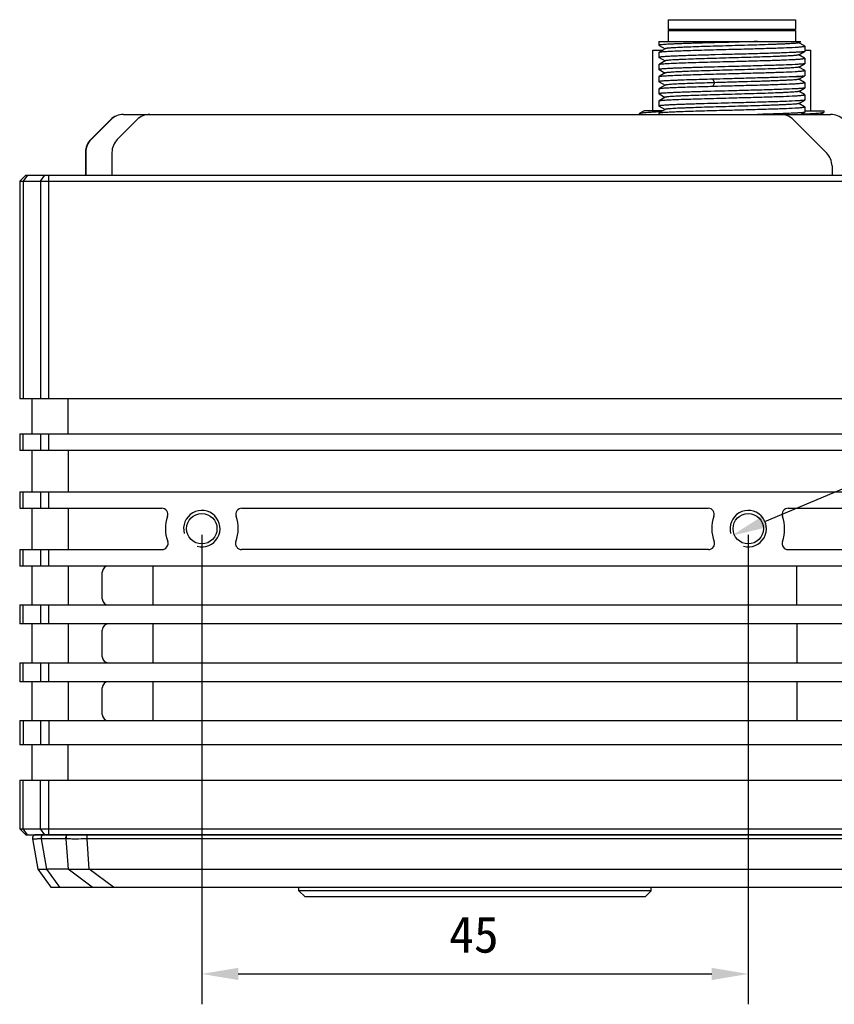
# Model space of a CAD drawing. Header units: millimetres. Extents: x 51 to 457, y 85 to 389.
# Tile 6 of 7: x 354 to 422, y 197 to 278. Entities that reach past the tile are written whole.
import ezdxf

# ---------------------------------------------------------------- set-up
doc = ezdxf.new("R2010")
doc.units = ezdxf.units.MM
doc.header["$LTSCALE"] = 32.67
doc.header["$PDMODE"] = 3
doc.header["$PDSIZE"] = 8
doc.layers.get('0').update_dxf_attribs({"linetype": 'CONTINUOUS'})
doc.layers.get('Defpoints').update_dxf_attribs({"linetype": 'CONTINUOUS'})
doc.layers.add('00_COMPONENTS', color=7, linetype='CONTINUOUS')
doc.layers.add('51__DRAFT_DIMS', color=7, linetype='CONTINUOUS')
doc.styles.get("Standard").update_dxf_attribs({"font": 'simfang.ttf'})
doc.dimstyles.new('DIMSTYLE_1', dxfattribs={"dimtxt": 3, "dimasz": 3, "dimexe": 2.5, "dimexo": 0.5, "dimgap": 0.75, "dimtad": 1, "dimdsep": 46, "dimtxsty": 'STANDARD', "dimblk": '_FILLED', "dimblk1": '_FILLED', "dimblk2": '_FILLED', "dimcen": 0.09, "dimclrt": 3, "dimazin": 2, "dimtp": 0.3, "dimtm": 0.3, "dimtfac": 1, "dimtofl": 0, "dimtmove": 0, "dimatfit": 3, "dimldrblk": '_FILLED', "dimfxl": 1, "dimtolj": 1, "dimarcsym": 0})
doc.dimstyles.new('DIMSTYLE_2', dxfattribs={"dimtxt": 3, "dimasz": 3, "dimexe": 2.5, "dimexo": 0.5, "dimtad": 1, "dimdsep": 46, "dimtxsty": 'STANDARD', "dimblk": '_FILLED', "dimblk1": '_FILLED', "dimblk2": '_FILLED', "dimcen": 0.09, "dimclrt": 3, "dimazin": 2, "dimtp": 0.1, "dimtm": 0.1, "dimtfac": 1, "dimtofl": 0, "dimtmove": 0, "dimatfit": 1, "dimldrblk": '_FILLED', "dimfxl": 1, "dimtolj": 1, "dimarcsym": 0})

# ---------------------------------------------------------------- blocks, each defined once
blk = doc.blocks.new('_FILLED')
at = {"color": 0, "linetype": 'ByBlock'}
blk.add_solid([(0, 0), (-1, 0.167), (-1, -0.167)], dxfattribs=at)
blk = doc.blocks.new('*D3')
at = {"layer": '51__DRAFT_DIMS', "color": 0, "lineweight": -2}
for p, q in [((369.477, 235.382), (369.477, 196.73)), ((414.477, 235.382), (414.477, 196.73)), ((372.477, 199.23), (411.477, 199.23))]:
    blk.add_line(p, q, dxfattribs=at)
at = {"layer": 'Defpoints', "color": 0}
for p in [(369.477, 235.882), (414.477, 235.882), (414.477, 199.23)]:
    blk.add_point(p, dxfattribs=at)
at = {"layer": '51__DRAFT_DIMS', "color": 0, "linetype": 'ByBlock', "lineweight": -2, "xscale": 3, "yscale": 3, "zscale": 3, "rotation": 180}
blk.add_blockref('_FILLED', (369.477, 199.23), dxfattribs=at)
at = {"layer": '51__DRAFT_DIMS', "color": 0, "linetype": 'ByBlock', "lineweight": -2, "xscale": 3, "yscale": 3, "zscale": 3}
blk.add_blockref('_FILLED', (414.477, 199.23), dxfattribs=at)
at = {"layer": '51__DRAFT_DIMS', "color": 3, "insert": (391.886, 203.98), "char_height": 3, "attachment_point": 2, "line_spacing_factor": 0.9}
blk.add_mtext('\\A1;45', dxfattribs=at)
blk = doc.blocks.new('*D4')
at = {"layer": '51__DRAFT_DIMS', "color": 0, "lineweight": -2}
for p in [(415.858, 236.468), (457.47, 247.875)]:
    blk.add_line(p, (442.774, 247.875), dxfattribs=at)
at = {"layer": 'Defpoints', "color": 0}
for p in [(415.858, 236.468), (413.096, 235.297)]:
    blk.add_point(p, dxfattribs=at)
at = {"layer": '51__DRAFT_DIMS', "color": 0, "linetype": 'ByBlock', "lineweight": -2, "xscale": 3, "yscale": 3, "zscale": 3, "rotation": 202.9689511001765}
blk.add_blockref('_FILLED', (413.096, 235.297), dxfattribs=at)
at = {"layer": '51__DRAFT_DIMS', "color": 3, "insert": (443.399, 252.5), "char_height": 3, "attachment_point": 1, "line_spacing_factor": 0.9}
blk.add_mtext('\\A1;{2-M3{\\fgdt;x}3}', dxfattribs=at)

msp = doc.modelspace()

# ---------------------------------------------------------------- linework, layer by layer
at = {"layer": '00_COMPONENTS'}
for p, q in [((407.877, 277.782), (407.877, 276.982)), ((407.877, 277.782), (418.377, 277.782)), ((418.377, 277.782), (418.377, 276.982)), ((407.977, 276.982), (407.877, 276.882)), ((418.377, 276.982), (407.877, 276.982)), ((407.877, 276.882), (407.877, 275.982)), ((407.877, 276.882), (418.377, 276.882)), ((418.277, 276.982), (418.377, 276.882)), ((418.377, 276.882), (418.377, 275.982)), ((407.127, 275.982), (407.127, 275.677)), ((407.127, 275.982), (418.817, 275.982)), ((407.139, 275.669), (407.626, 275.387)), ((415.232, 275.982), (415.224, 275.982)), ((418.643, 275.879), (418.817, 275.98)), ((419.119, 275.62), (418.656, 275.887)), ((419.127, 275.61), (419.127, 275.162)), ((406.627, 270.282), (406.627, 275.282)), ((406.627, 275.282), (407.445, 275.282)), ((407.127, 275.1), (407.127, 274.677)), ((407.64, 275.395), (407.155, 275.115)), ((410.922, 274.866), (410.366, 274.85)), ((410.956, 274.867), (410.922, 274.866)), ((411.735, 274.888), (411.724, 274.888)), ((411.764, 274.889), (411.735, 274.888)), ((412.334, 274.905), (411.764, 274.889)), ((412.362, 274.905), (412.334, 274.905)), ((413.141, 274.926), (412.362, 274.905)), ((418.643, 274.879), (419.123, 275.157)), ((419.119, 274.62), (418.656, 274.887)), ((419.127, 275.282), (419.627, 275.282)), ((419.627, 270.282), (419.627, 275.282)), ((407.127, 274.1), (407.127, 273.677)), ((407.14, 274.669), (407.627, 274.387)), ((407.222, 274.153), (407.155, 274.115)), ((407.64, 274.395), (407.222, 274.153)), ((418.642, 273.879), (419.123, 274.157)), ((419.127, 274.61), (419.119, 274.62)), ((419.127, 274.61), (419.127, 274.162)), ((407.14, 273.669), (407.627, 273.387)), ((407.222, 273.153), (407.155, 273.115)), ((407.64, 273.395), (407.222, 273.153)), ((419.119, 273.62), (418.656, 273.887)), ((419.057, 273.119), (419.116, 273.153)), ((419.127, 273.61), (419.119, 273.62)), ((419.119, 273.155), (419.122, 273.156)), ((419.127, 273.61), (419.127, 273.162)), ((407.127, 273.1), (407.127, 272.677)), ((407.139, 272.669), (407.143, 272.667)), ((407.14, 272.669), (407.627, 272.387)), ((407.64, 272.395), (407.154, 272.114)), ((411.568, 272.884), (411.699, 272.595)), ((411.699, 272.595), (411.568, 272.306)), ((413.136, 272.348), (413.141, 272.349)), ((418.642, 272.879), (419.057, 273.119)), ((419.119, 272.62), (418.656, 272.887)), ((419.127, 272.61), (419.119, 272.62)), ((419.127, 272.61), (419.127, 272.162)), ((407.127, 272.1), (407.127, 271.677)), ((407.139, 271.669), (407.142, 271.667)), ((407.14, 271.669), (407.626, 271.387)), ((411.559, 272.306), (411.568, 272.307)), ((418.642, 271.879), (419.123, 272.157)), ((419.119, 271.62), (418.656, 271.887)), ((419.127, 271.61), (419.119, 271.62)), ((419.127, 271.61), (419.127, 271.162)), ((407.127, 271.1), (407.127, 270.677)), ((407.64, 271.395), (407.155, 271.115)), ((418.643, 270.879), (419.123, 271.157)), ((419.119, 270.62), (418.656, 270.887)), ((363.034, 269.982), (421.26, 269.982)), ((405.527, 269.982), (405.527, 270.063)), ((405.896, 270.282), (405.539, 270.076)), ((407.445, 270.282), (405.896, 270.282)), ((407.127, 270.1), (407.127, 269.982)), ((407.139, 270.669), (407.626, 270.387)), ((407.64, 270.395), (407.155, 270.115)), ((418.821, 269.982), (419.123, 270.157)), ((419.127, 270.61), (419.119, 270.62)), ((419.127, 270.61), (419.127, 270.162)), ((419.127, 270.282), (420.727, 270.282)), ((420.398, 269.982), (420.715, 270.166)), ((420.727, 270.179), (420.727, 270.282)), ((361.952, 269.543), (360.331, 267.922)), ((361.974, 269.543), (360.352, 267.922)), ((364.138, 269.543), (362.517, 267.922)), ((418.199, 269.543), (420.938, 266.804)), ((359.891, 266.861), (359.891, 264.982)), ((359.913, 266.861), (359.913, 264.982)), ((362.077, 266.861), (362.077, 264.982)), ((421.377, 265.743), (421.377, 264.982)), ((354.977, 264.982), (354.477, 264.482)), ((354.477, 264.482), (354.477, 246.582)), ((354.477, 264.482), (429.477, 264.482)), ((355.124, 264.982), (354.77, 264.482)), ((354.77, 264.482), (354.77, 246.582)), ((354.977, 264.982), (428.977, 264.982)), ((356.184, 264.482), (356.538, 264.982)), ((356.184, 264.482), (356.184, 246.582)), ((356.891, 246.582), (356.891, 264.982)), ((429.477, 246.582), (354.477, 246.582)), ((355.477, 246.582), (355.477, 243.682)), ((358.477, 243.682), (358.477, 246.582)), ((354.477, 243.682), (354.477, 242.322)), ((354.477, 243.682), (429.477, 243.682)), ((354.77, 242.322), (354.77, 243.682)), ((356.184, 243.682), (356.184, 242.322)), ((356.891, 242.322), (356.891, 243.682)), ((429.477, 242.322), (354.477, 242.322)), ((355.477, 242.322), (355.477, 238.922)), ((358.477, 242.322), (358.477, 238.922)), ((354.477, 238.922), (354.477, 237.562)), ((354.477, 238.922), (429.477, 238.922)), ((354.77, 237.562), (354.77, 238.922)), ((356.184, 238.922), (356.184, 237.562)), ((356.891, 237.562), (356.891, 238.922)), ((354.477, 237.562), (366.182, 237.562)), ((355.477, 237.562), (355.477, 234.162)), ((358.477, 237.562), (358.477, 234.162)), ((372.772, 237.562), (411.182, 237.562)), ((417.772, 237.562), (429.477, 237.562)), ((354.477, 234.162), (354.477, 232.802)), ((354.477, 234.162), (366.197, 234.162)), ((354.77, 232.802), (354.77, 234.162)), ((356.184, 234.162), (356.184, 232.802)), ((356.891, 232.802), (356.891, 234.162)), ((411.197, 234.162), (372.758, 234.162)), ((417.758, 234.162), (429.477, 234.162)), ((429.477, 232.802), (354.477, 232.802)), ((355.477, 232.802), (355.477, 229.602)), ((358.477, 232.802), (358.477, 229.602)), ((365.477, 229.602), (365.477, 232.802)), ((418.477, 229.602), (418.477, 232.802)), ((361.277, 230.102), (361.277, 232.302)), ((354.477, 229.602), (354.477, 228.042)), ((354.477, 229.602), (429.477, 229.602)), ((354.77, 228.042), (354.77, 229.602)), ((356.184, 229.602), (356.184, 228.042)), ((356.891, 228.042), (356.891, 229.602)), ((429.477, 228.042), (354.477, 228.042)), ((355.477, 228.042), (355.477, 224.842)), ((358.477, 228.042), (358.477, 224.842)), ((365.477, 224.842), (365.477, 228.042)), ((418.477, 228.042), (418.477, 224.842)), ((361.277, 225.342), (361.277, 227.542)), ((354.477, 224.842), (354.477, 223.282)), ((354.477, 224.842), (429.477, 224.842)), ((354.77, 223.282), (354.77, 224.842)), ((356.184, 224.842), (356.184, 223.282)), ((356.891, 223.282), (356.891, 224.842)), ((429.477, 223.282), (354.477, 223.282)), ((355.477, 223.282), (355.477, 220.082)), ((358.477, 223.282), (358.477, 220.082)), ((365.477, 220.082), (365.477, 223.282)), ((418.477, 223.282), (418.477, 220.082)), ((361.277, 220.582), (361.277, 222.782)), ((354.477, 220.082), (354.477, 218.082)), ((354.477, 220.082), (429.477, 220.082)), ((354.77, 220.082), (354.77, 218.082)), ((356.184, 220.082), (356.184, 218.082)), ((356.891, 220.082), (356.891, 218.082)), ((429.477, 218.082), (354.477, 218.082)), ((355.477, 218.082), (355.477, 215.182)), ((358.477, 215.182), (358.477, 218.082)), ((354.477, 215.182), (354.477, 211.182)), ((354.477, 215.182), (429.477, 215.182)), ((354.77, 211.182), (354.77, 215.182)), ((356.184, 211.182), (356.184, 215.182)), ((356.891, 210.682), (356.891, 215.182)), ((354.477, 211.182), (354.977, 210.682)), ((355.124, 210.682), (354.77, 211.182)), ((354.77, 211.182), (356.184, 211.182)), ((356.538, 210.682), (356.184, 211.182)), ((356.891, 211.182), (427.063, 211.182)), ((354.977, 210.682), (428.977, 210.682)), ((355.537, 210.346), (355.975, 207.859)), ((355.722, 210.677), (355.736, 210.682)), ((356.258, 210.346), (356.696, 207.859)), ((358.281, 210.346), (356.258, 210.346)), ((356.376, 210.677), (356.386, 210.682)), ((358.412, 210.677), (356.389, 210.677)), ((358.281, 210.346), (358.462, 207.859)), ((358.424, 210.677), (358.434, 210.682)), ((360.004, 210.677), (360.004, 210.682)), ((360.022, 210.346), (360.022, 210.677)), ((423.933, 210.677), (360.022, 210.677)), ((360.203, 207.859), (360.022, 210.346)), ((423.933, 210.346), (360.022, 210.346)), ((355.975, 207.859), (357.035, 206.382)), ((356.696, 207.859), (357.757, 206.382)), ((358.462, 207.859), (356.696, 207.859)), ((360.457, 206.382), (358.462, 207.859)), ((362.198, 206.382), (360.203, 207.859)), ((360.203, 207.859), (423.751, 207.859)), ((357.035, 206.382), (426.919, 206.382)), ((377.477, 206.082), (377.477, 206.382)), ((406.477, 206.082), (377.477, 206.082)), ((377.977, 205.582), (377.477, 206.082)), ((405.977, 205.582), (406.477, 206.082)), ((406.477, 206.082), (406.477, 206.382)), ((405.977, 205.582), (377.977, 205.582))]:
    msp.add_line(p, q, dxfattribs=at)
for centre in [(369.477, 235.882), (414.477, 235.882)]:
    msp.add_circle(centre, 1.25, dxfattribs=at)
for centre, radius, start, end in [((419.109, 273.18), 0.027, 297.44368, 300.50353), ((363.013, 268.482), 1.5, 90, 135), ((363.034, 268.482), 1.5, 90, 135), ((365.199, 268.482), 1.5, 90, 135), ((417.138, 268.482), 1.5, 45, 90), ((421.26, 268.482), 1.5, 45, 90), ((361.391, 266.861), 1.5, 135, 180), ((361.413, 266.861), 1.5, 135, 180), ((363.577, 266.861), 1.5, 135, 180), ((419.877, 265.743), 1.5, 0, 45), ((366.182, 237.062), 0.5, 340.2972, 90), ((372.772, 237.062), 0.5, 90, 199.7028), ((411.182, 237.062), 0.5, 340.2972, 90), ((417.772, 237.062), 0.5, 90, 199.7028), ((369.477, 235.882), 3, 160.2972, 200.40006), ((369.477, 235.882), 1.5, 255, 195), ((369.477, 235.882), 3, 339.59994, 19.7028), ((414.477, 235.882), 3, 160.2972, 200.40006), ((414.477, 235.882), 1.5, 255, 195), ((414.477, 235.882), 3, 339.59994, 19.7028), ((366.197, 234.662), 0.5, 270, 20.40006), ((372.758, 234.662), 0.5, 159.59994, 270), ((411.197, 234.662), 0.5, 270, 20.40006), ((417.758, 234.662), 0.5, 159.59994, 270), ((361.777, 232.302), 0.5, 90, 180), ((361.777, 230.102), 0.5, 180, 270), ((361.777, 227.542), 0.5, 90, 180), ((361.777, 225.342), 0.5, 180, 270), ((361.777, 222.782), 0.5, 90, 180), ((361.777, 220.582), 0.5, 180, 270), ((355.832, 210.398), 0.3, 111.55532, 190), ((356.214, 213.961), 3.616, 270.49524, 270.68685), ((356.389, 213.59), 2.913, 269.75655, 270.00055), ((358.323, 213.886), 3.54, 269.31572, 269.51334), ((358.412, 213.656), 2.98, 270.00034, 270.24073), ((360.022, 216.569), 5.893, 269.82882, 270.00007), ((359.961, 217.501), 7.156, 270.34716, 270.48477)]:
    msp.add_arc(centre, radius, start, end, dxfattribs=at)
for points, knots in [([(413.141, 275.926), (412.75, 275.916), (411.984, 275.895), (411.039, 275.87), (410.316, 275.849), (409.812, 275.833), (409.339, 275.818), (408.903, 275.802), (408.508, 275.787), (408.157, 275.772), (407.855, 275.756), (407.603, 275.741), (407.426, 275.728), (407.312, 275.717), (407.247, 275.709), (407.197, 275.702), (407.16, 275.694), (407.139, 275.688), (407.127, 275.681), (407.127, 275.677)], [0, 0, 0, 0, 0.194679, 0.381949, 0.470533, 0.554598, 0.633333, 0.705979, 0.771836, 0.830271, 0.880722, 0.922707, 0.955828, 0.968966, 0.979785, 0.988265, 0.994404, 0.998235, 1, 1, 1, 1]), ([(407.127, 275.677), (407.127, 275.674), (407.135, 275.668), (407.142, 275.666), (407.148, 275.664)], [0, 0, 0, 0, 0.333905, 1, 1, 1, 1]), ([(407.139, 275.669), (407.14, 275.668), (407.145, 275.666), (407.15, 275.664), (407.153, 275.663)], [0, 0, 0, 0, 0.199925, 1, 1, 1, 1]), ([(418.643, 275.879), (418.637, 275.876), (418.619, 275.87), (418.587, 275.863), (418.542, 275.857), (418.459, 275.846), (418.325, 275.834), (418.13, 275.819), (417.891, 275.804), (417.609, 275.788), (417.287, 275.772), (416.926, 275.758), (416.531, 275.743), (415.947, 275.723), (415.16, 275.697), (414.169, 275.666), (413.141, 275.638), (412.113, 275.609), (411.121, 275.578), (410.203, 275.548), (409.499, 275.524), (408.997, 275.503), (408.673, 275.488), (408.39, 275.472), (408.15, 275.457), (407.955, 275.443), (407.823, 275.43), (407.741, 275.42), (407.697, 275.413), (407.665, 275.405), (407.648, 275.4), (407.642, 275.396)], [0, 0, 0, 0, 0.001893, 0.00488, 0.008974, 0.014166, 0.027782, 0.045576, 0.067392, 0.093076, 0.122459, 0.155321, 0.19133, 0.230114, 0.314534, 0.405601, 0.500123, 0.594629, 0.685776, 0.770208, 0.844804, 0.877644, 0.907126, 0.93297, 0.954899, 0.972649, 0.986089, 0.991183, 0.995192, 0.998124, 1, 1, 1, 1]), ([(415.224, 275.982), (415.055, 275.977), (414.361, 275.958), (413.667, 275.94), (413.141, 275.926)], [0, 0, 0, 0, 0.24297, 1, 1, 1, 1]), ([(418.334, 275.515), (418.395, 275.518), (418.509, 275.526), (418.669, 275.537), (418.805, 275.549), (418.917, 275.561), (419.006, 275.573), (419.069, 275.584), (419.106, 275.594), (419.123, 275.602), (419.127, 275.608), (419.127, 275.61)], [0, 0, 0, 0, 0.227621, 0.427016, 0.597362, 0.73799, 0.848373, 0.928205, 0.977662, 0.991602, 1, 1, 1, 1]), ([(419.127, 275.61), (419.127, 275.611), (419.126, 275.615), (419.122, 275.618), (419.119, 275.62)], [0, 0, 0, 0, 0.18819, 1, 1, 1, 1]), ([(407.127, 275.1), (407.127, 275.103), (407.138, 275.11), (407.158, 275.116), (407.193, 275.124), (407.22, 275.128), (407.235, 275.13)], [0, 0, 0, 0, 0.088647, 0.278259, 0.581429, 1, 1, 1, 1]), ([(410.366, 274.85), (410.133, 274.843), (409.688, 274.829), (409.057, 274.808), (408.576, 274.79), (408.233, 274.775), (408.008, 274.764), (407.808, 274.753), (407.632, 274.743), (407.482, 274.732), (407.359, 274.722), (407.261, 274.711), (407.192, 274.701), (407.151, 274.692), (407.132, 274.684), (407.127, 274.679), (407.127, 274.677)], [0, 0, 0, 0, 0.215413, 0.411, 0.583124, 0.65937, 0.728591, 0.790466, 0.844711, 0.891079, 0.92936, 0.959393, 0.98107, 0.994386, 0.998017, 1, 1, 1, 1]), ([(407.235, 275.13), (407.275, 275.135), (407.37, 275.145), (407.614, 275.165), (408.02, 275.188), (408.618, 275.215), (409.35, 275.241), (410.195, 275.268), (411.471, 275.305), (412.463, 275.331), (413.141, 275.349)], [0, 0, 0, 0, 0.020424, 0.048103, 0.124403, 0.226679, 0.351905, 0.496358, 0.65574, 1, 1, 1, 1]), ([(418.64, 274.881), (418.634, 274.877), (418.617, 274.872), (418.586, 274.864), (418.542, 274.857), (418.46, 274.846), (418.327, 274.832), (418.133, 274.817), (417.893, 274.803), (417.609, 274.789), (417.286, 274.774), (416.784, 274.753), (416.08, 274.726), (415.162, 274.696), (414.17, 274.669), (413.142, 274.638), (412.114, 274.607), (411.123, 274.579), (410.204, 274.55), (409.5, 274.523), (408.997, 274.502), (408.674, 274.487), (408.391, 274.473), (408.152, 274.458), (407.957, 274.444), (407.823, 274.431), (407.74, 274.419), (407.696, 274.412), (407.664, 274.404), (407.646, 274.399), (407.64, 274.395)], [0, 0, 0, 0, 0.001883, 0.004826, 0.008846, 0.013949, 0.027399, 0.045131, 0.067038, 0.092875, 0.122363, 0.155211, 0.229803, 0.314203, 0.405338, 0.499834, 0.594346, 0.685405, 0.769798, 0.844592, 0.877484, 0.906901, 0.932602, 0.954421, 0.972209, 0.985817, 0.991008, 0.995106, 0.998101, 1, 1, 1, 1]), ([(411.724, 274.888), (411.659, 274.886), (411.403, 274.879), (411.147, 274.872), (410.956, 274.867)], [0, 0, 0, 0, 0.253793, 1, 1, 1, 1]), ([(413.141, 275.349), (413.659, 275.362), (414.66, 275.389), (416.074, 275.428), (417.287, 275.468), (418.017, 275.498), (418.334, 275.515)], [0, 0, 0, 0, 0.299246, 0.577883, 0.816899, 1, 1, 1, 1]), ([(418.334, 275.092), (418.017, 275.075), (417.287, 275.045), (416.074, 275.006), (414.66, 274.966), (413.659, 274.94), (413.141, 274.926)], [0, 0, 0, 0, 0.183101, 0.422117, 0.700754, 1, 1, 1, 1]), ([(419.123, 275.157), (419.115, 275.153), (419.091, 275.147), (419.045, 275.139), (418.977, 275.131), (418.888, 275.123), (418.778, 275.116), (418.591, 275.104), (418.441, 275.097), (418.334, 275.092)], [0, 0, 0, 0, 0.033007, 0.092498, 0.17874, 0.29157, 0.430626, 0.595451, 1, 1, 1, 1]), ([(419.127, 275.162), (419.127, 275.162), (419.127, 275.159), (419.124, 275.158), (419.123, 275.157)], [0, 0, 0, 0, 0.187853, 1, 1, 1, 1]), ([(407.127, 274.677), (407.127, 274.674), (407.135, 274.668), (407.142, 274.665), (407.148, 274.664)], [0, 0, 0, 0, 0.333036, 1, 1, 1, 1]), ([(407.127, 274.1), (407.127, 274.103), (407.138, 274.11), (407.158, 274.116), (407.194, 274.124), (407.221, 274.128), (407.237, 274.13)], [0, 0, 0, 0, 0.088468, 0.278079, 0.581312, 1, 1, 1, 1]), ([(407.17, 274.658), (407.166, 274.659), (407.156, 274.662), (407.146, 274.665), (407.139, 274.669)], [0, 0, 0, 0, 0.323748, 1, 1, 1, 1]), ([(407.237, 274.13), (407.277, 274.136), (407.372, 274.146), (407.616, 274.165), (408.023, 274.188), (408.621, 274.215), (409.353, 274.241), (410.197, 274.268), (411.473, 274.305), (412.464, 274.331), (413.141, 274.349)], [0, 0, 0, 0, 0.020518, 0.048277, 0.124692, 0.227027, 0.352257, 0.496668, 0.655968, 1, 1, 1, 1]), ([(413.141, 274.349), (413.659, 274.362), (414.66, 274.389), (416.074, 274.428), (417.287, 274.468), (418.017, 274.498), (418.334, 274.515)], [0, 0, 0, 0, 0.299246, 0.577883, 0.816899, 1, 1, 1, 1]), ([(418.334, 274.092), (418.017, 274.075), (417.287, 274.045), (416.074, 274.006), (414.66, 273.966), (413.659, 273.94), (413.141, 273.926)], [0, 0, 0, 0, 0.183101, 0.422117, 0.700754, 1, 1, 1, 1]), ([(418.334, 274.515), (418.395, 274.518), (418.509, 274.526), (418.669, 274.537), (418.805, 274.549), (418.917, 274.561), (419.006, 274.573), (419.069, 274.584), (419.106, 274.594), (419.123, 274.602), (419.127, 274.608), (419.127, 274.61)], [0, 0, 0, 0, 0.227629, 0.427076, 0.597439, 0.738066, 0.848456, 0.928301, 0.977726, 0.991622, 1, 1, 1, 1]), ([(419.123, 274.157), (419.115, 274.153), (419.091, 274.147), (419.044, 274.139), (418.976, 274.131), (418.887, 274.123), (418.778, 274.116), (418.591, 274.104), (418.441, 274.097), (418.334, 274.092)], [0, 0, 0, 0, 0.033108, 0.092654, 0.178919, 0.291753, 0.430791, 0.595579, 1, 1, 1, 1]), ([(419.127, 274.162), (419.127, 274.162), (419.127, 274.159), (419.124, 274.158), (419.123, 274.157)], [0, 0, 0, 0, 0.187287, 1, 1, 1, 1]), ([(413.141, 273.926), (412.75, 273.916), (411.984, 273.895), (411.039, 273.87), (410.316, 273.849), (409.812, 273.833), (409.339, 273.818), (408.903, 273.802), (408.508, 273.787), (408.157, 273.772), (407.855, 273.756), (407.603, 273.741), (407.426, 273.728), (407.312, 273.717), (407.247, 273.709), (407.197, 273.702), (407.16, 273.694), (407.139, 273.688), (407.127, 273.681), (407.127, 273.677)], [0, 0, 0, 0, 0.194677, 0.381945, 0.470529, 0.554594, 0.63333, 0.705977, 0.771835, 0.83027, 0.88072, 0.922705, 0.955826, 0.968965, 0.979783, 0.988264, 0.994403, 0.998234, 1, 1, 1, 1]), ([(407.127, 273.677), (407.127, 273.674), (407.135, 273.668), (407.143, 273.665), (407.148, 273.664)], [0, 0, 0, 0, 0.332778, 1, 1, 1, 1]), ([(407.17, 273.658), (407.166, 273.659), (407.156, 273.662), (407.146, 273.665), (407.139, 273.669)], [0, 0, 0, 0, 0.323249, 1, 1, 1, 1]), ([(407.236, 273.13), (407.276, 273.135), (407.37, 273.146), (407.615, 273.165), (408.021, 273.188), (408.619, 273.215), (409.351, 273.241), (410.196, 273.268), (411.472, 273.305), (412.464, 273.331), (413.141, 273.349)], [0, 0, 0, 0, 0.020461, 0.048172, 0.124517, 0.226816, 0.352044, 0.49648, 0.65583, 1, 1, 1, 1]), ([(418.642, 273.879), (418.636, 273.876), (418.619, 273.87), (418.588, 273.863), (418.544, 273.856), (418.461, 273.845), (418.327, 273.832), (418.132, 273.818), (417.892, 273.803), (417.61, 273.788), (417.287, 273.773), (416.785, 273.752), (416.08, 273.726), (415.162, 273.697), (414.171, 273.667), (413.143, 273.637), (412.114, 273.608), (411.123, 273.578), (410.205, 273.548), (409.5, 273.523), (408.997, 273.502), (408.674, 273.487), (408.391, 273.472), (408.151, 273.457), (407.956, 273.442), (407.823, 273.43), (407.74, 273.419), (407.696, 273.412), (407.664, 273.405), (407.647, 273.399), (407.641, 273.395)], [0, 0, 0, 0, 0.00187, 0.004817, 0.008868, 0.014018, 0.027572, 0.045372, 0.067247, 0.092999, 0.122416, 0.155248, 0.229945, 0.314349, 0.405427, 0.499913, 0.594404, 0.685498, 0.769921, 0.844625, 0.877476, 0.906933, 0.932728, 0.95462, 0.97242, 0.985965, 0.991111, 0.995162, 0.998117, 1, 1, 1, 1]), ([(413.141, 273.349), (413.659, 273.362), (414.66, 273.389), (416.074, 273.428), (417.287, 273.468), (418.017, 273.498), (418.334, 273.515)], [0, 0, 0, 0, 0.299246, 0.577884, 0.816899, 1, 1, 1, 1]), ([(418.334, 273.515), (418.395, 273.518), (418.509, 273.526), (418.669, 273.538), (418.805, 273.549), (418.917, 273.561), (419.006, 273.572), (419.069, 273.584), (419.106, 273.594), (419.123, 273.602), (419.127, 273.608), (419.127, 273.61)], [0, 0, 0, 0, 0.227603, 0.427022, 0.597353, 0.737954, 0.848327, 0.92817, 0.977649, 0.991598, 1, 1, 1, 1]), ([(419.037, 273.139), (419.054, 273.141), (419.082, 273.145), (419.109, 273.151), (419.119, 273.155)], [0, 0, 0, 0, 0.62638, 1, 1, 1, 1]), ([(419.123, 273.157), (419.123, 273.157), (419.125, 273.159), (419.127, 273.161), (419.127, 273.162)], [0, 0, 0, 0, 0.334537, 1, 1, 1, 1]), ([(407.127, 273.1), (407.127, 273.103), (407.138, 273.11), (407.158, 273.116), (407.193, 273.124), (407.22, 273.128), (407.236, 273.13)], [0, 0, 0, 0, 0.088599, 0.278211, 0.581395, 1, 1, 1, 1]), ([(411.559, 272.884), (411.252, 272.875), (410.661, 272.859), (409.814, 272.833), (409.159, 272.812), (408.686, 272.794), (408.373, 272.781), (408.092, 272.768), (407.845, 272.756), (407.632, 272.743), (407.457, 272.73), (407.319, 272.718), (407.228, 272.707), (407.175, 272.697), (407.15, 272.691), (407.135, 272.686), (407.127, 272.68), (407.127, 272.677)], [0, 0, 0, 0, 0.207321, 0.399745, 0.572158, 0.649404, 0.719981, 0.783415, 0.839293, 0.88724, 0.926949, 0.95816, 0.980698, 0.988682, 0.994483, 0.998159, 1, 1, 1, 1]), ([(407.127, 272.677), (407.127, 272.674), (407.135, 272.668), (407.143, 272.665), (407.148, 272.664)], [0, 0, 0, 0, 0.332804, 1, 1, 1, 1]), ([(407.134, 272.675), (407.134, 272.674), (407.135, 272.672), (407.137, 272.67), (407.139, 272.669)], [0, 0, 0, 0, 0.188064, 1, 1, 1, 1]), ([(411.699, 272.595), (411.428, 272.587), (410.904, 272.571), (410.152, 272.546), (409.474, 272.522), (408.963, 272.501), (408.603, 272.483), (408.373, 272.471), (408.174, 272.459), (408.004, 272.446), (407.867, 272.434), (407.761, 272.422), (407.694, 272.412), (407.658, 272.402), (407.645, 272.398), (407.64, 272.395)], [0, 0, 0, 0, 0.200135, 0.386662, 0.5549, 0.70087, 0.76431, 0.820831, 0.870144, 0.911974, 0.946047, 0.972111, 0.990059, 0.99601, 1, 1, 1, 1]), ([(413.141, 272.926), (413.008, 272.922), (412.481, 272.908), (411.953, 272.894), (411.559, 272.884)], [0, 0, 0, 0, 0.252732, 1, 1, 1, 1]), ([(411.568, 272.307), (411.697, 272.31), (412.22, 272.324), (412.742, 272.338), (413.136, 272.348)], [0, 0, 0, 0, 0.246081, 1, 1, 1, 1]), ([(418.641, 272.88), (418.633, 272.876), (418.611, 272.87), (418.57, 272.861), (418.512, 272.853), (418.438, 272.844), (418.347, 272.835), (418.194, 272.822), (417.964, 272.806), (417.642, 272.789), (417.265, 272.773), (416.836, 272.756), (416.362, 272.738), (415.848, 272.719), (415.102, 272.694), (414.119, 272.666), (412.915, 272.632), (412.103, 272.607), (411.699, 272.595)], [0, 0, 0, 0, 0.003721, 0.009784, 0.018207, 0.028982, 0.042091, 0.057517, 0.095222, 0.141761, 0.19642, 0.258409, 0.326936, 0.401183, 0.48032, 0.649381, 0.825498, 1, 1, 1, 1]), ([(418.334, 273.092), (418.017, 273.075), (417.287, 273.045), (416.074, 273.006), (414.66, 272.966), (413.659, 272.94), (413.141, 272.926)], [0, 0, 0, 0, 0.183104, 0.422114, 0.700756, 1, 1, 1, 1]), ([(413.141, 272.349), (413.659, 272.362), (414.66, 272.389), (416.074, 272.428), (417.287, 272.468), (418.017, 272.498), (418.334, 272.515)], [0, 0, 0, 0, 0.299242, 0.577884, 0.816897, 1, 1, 1, 1]), ([(418.334, 273.092), (418.479, 273.099), (418.677, 273.108), (418.911, 273.125), (419, 273.134), (419.037, 273.139)], [0, 0, 0, 0, 0.619593, 0.840525, 1, 1, 1, 1]), ([(419.028, 273.135), (418.992, 273.13), (418.904, 273.122), (418.672, 273.108), (418.478, 273.098), (418.334, 273.092)], [0, 0, 0, 0, 0.159656, 0.380002, 1, 1, 1, 1]), ([(418.334, 272.515), (418.395, 272.518), (418.509, 272.526), (418.669, 272.538), (418.805, 272.549), (418.917, 272.561), (419.006, 272.572), (419.069, 272.584), (419.106, 272.594), (419.123, 272.603), (419.127, 272.608), (419.127, 272.61)], [0, 0, 0, 0, 0.227566, 0.426947, 0.597244, 0.737821, 0.848178, 0.928018, 0.977569, 0.991589, 1, 1, 1, 1]), ([(407.127, 272.1), (407.127, 272.102), (407.135, 272.109), (407.15, 272.114), (407.175, 272.12), (407.195, 272.123), (407.206, 272.125)], [0, 0, 0, 0, 0.09566, 0.286127, 0.586599, 1, 1, 1, 1]), ([(413.141, 271.926), (412.75, 271.916), (411.984, 271.895), (411.039, 271.87), (410.316, 271.849), (409.812, 271.833), (409.339, 271.818), (408.903, 271.802), (408.508, 271.787), (408.157, 271.772), (407.855, 271.756), (407.603, 271.741), (407.426, 271.728), (407.312, 271.717), (407.247, 271.709), (407.197, 271.702), (407.16, 271.694), (407.139, 271.688), (407.127, 271.68), (407.127, 271.677)], [0, 0, 0, 0, 0.194677, 0.381944, 0.470528, 0.554593, 0.633328, 0.705975, 0.771832, 0.830267, 0.880717, 0.922701, 0.955822, 0.96896, 0.979779, 0.98826, 0.994399, 0.998231, 1, 1, 1, 1]), ([(407.127, 271.677), (407.127, 271.674), (407.135, 271.668), (407.142, 271.665), (407.148, 271.664)], [0, 0, 0, 0, 0.333382, 1, 1, 1, 1]), ([(407.133, 271.675), (407.133, 271.675), (407.134, 271.672), (407.137, 271.67), (407.139, 271.669)], [0, 0, 0, 0, 0.187447, 1, 1, 1, 1]), ([(407.206, 272.125), (407.234, 272.13), (407.3, 272.138), (407.472, 272.155), (407.757, 272.174), (408.18, 272.196), (408.704, 272.218), (409.318, 272.24), (410.28, 272.271), (411.036, 272.292), (411.559, 272.306)], [0, 0, 0, 0, 0.019549, 0.045893, 0.118479, 0.216348, 0.337524, 0.479551, 0.639522, 1, 1, 1, 1]), ([(418.642, 271.879), (418.636, 271.876), (418.619, 271.87), (418.587, 271.863), (418.543, 271.856), (418.46, 271.845), (418.327, 271.832), (418.132, 271.817), (417.891, 271.802), (417.608, 271.788), (417.285, 271.773), (416.782, 271.751), (416.077, 271.726), (415.159, 271.696), (414.168, 271.667), (413.139, 271.637), (412.111, 271.608), (411.12, 271.578), (410.202, 271.548), (409.497, 271.523), (408.995, 271.502), (408.672, 271.487), (408.389, 271.472), (408.149, 271.457), (407.955, 271.442), (407.821, 271.43), (407.739, 271.419), (407.695, 271.411), (407.663, 271.404), (407.646, 271.399), (407.64, 271.395)], [0, 0, 0, 0, 0.001888, 0.004851, 0.00891, 0.014066, 0.027635, 0.04544, 0.06733, 0.093125, 0.122591, 0.15545, 0.230161, 0.314592, 0.405689, 0.500184, 0.594672, 0.685749, 0.770145, 0.844811, 0.877658, 0.907083, 0.932832, 0.954702, 0.97249, 0.98601, 0.991137, 0.995173, 0.998121, 1, 1, 1, 1]), ([(418.334, 272.092), (418.017, 272.075), (417.287, 272.045), (416.074, 272.006), (414.66, 271.966), (413.659, 271.94), (413.141, 271.926)], [0, 0, 0, 0, 0.183101, 0.422117, 0.700754, 1, 1, 1, 1]), ([(419.123, 272.156), (419.115, 272.152), (419.09, 272.147), (419.044, 272.139), (418.976, 272.131), (418.887, 272.124), (418.777, 272.116), (418.591, 272.104), (418.441, 272.097), (418.334, 272.092)], [0, 0, 0, 0, 0.033177, 0.092843, 0.179209, 0.29209, 0.431126, 0.595859, 1, 1, 1, 1]), ([(418.334, 271.515), (418.395, 271.518), (418.509, 271.526), (418.669, 271.537), (418.805, 271.549), (418.917, 271.561), (419.006, 271.573), (419.069, 271.584), (419.106, 271.594), (419.123, 271.602), (419.127, 271.608), (419.127, 271.61)], [0, 0, 0, 0, 0.227631, 0.42708, 0.597446, 0.738079, 0.848474, 0.928321, 0.977742, 0.991632, 1, 1, 1, 1]), ([(419.127, 272.162), (419.127, 272.161), (419.127, 272.159), (419.124, 272.157), (419.123, 272.156)], [0, 0, 0, 0, 0.188904, 1, 1, 1, 1]), ([(407.127, 271.1), (407.127, 271.103), (407.138, 271.11), (407.158, 271.116), (407.194, 271.124), (407.221, 271.128), (407.237, 271.13)], [0, 0, 0, 0, 0.08847, 0.278082, 0.581313, 1, 1, 1, 1]), ([(413.141, 270.926), (412.75, 270.916), (411.984, 270.895), (411.039, 270.87), (410.316, 270.849), (409.812, 270.833), (409.339, 270.818), (408.903, 270.802), (408.508, 270.787), (408.157, 270.772), (407.855, 270.756), (407.603, 270.741), (407.426, 270.728), (407.312, 270.717), (407.247, 270.709), (407.197, 270.702), (407.16, 270.694), (407.139, 270.688), (407.127, 270.681), (407.127, 270.677)], [0, 0, 0, 0, 0.194678, 0.381947, 0.470531, 0.554596, 0.633332, 0.705979, 0.771836, 0.830271, 0.880721, 0.922705, 0.955826, 0.968965, 0.979783, 0.988264, 0.994403, 0.998234, 1, 1, 1, 1]), ([(407.237, 271.13), (407.277, 271.136), (407.372, 271.146), (407.617, 271.165), (408.023, 271.188), (408.621, 271.215), (409.353, 271.241), (410.198, 271.268), (411.473, 271.305), (412.464, 271.331), (413.141, 271.349)], [0, 0, 0, 0, 0.020525, 0.048291, 0.124714, 0.227054, 0.352285, 0.496692, 0.655986, 1, 1, 1, 1]), ([(418.643, 270.879), (418.637, 270.876), (418.62, 270.87), (418.588, 270.863), (418.544, 270.856), (418.461, 270.845), (418.328, 270.832), (418.133, 270.817), (417.893, 270.802), (417.61, 270.788), (417.287, 270.773), (416.927, 270.757), (416.532, 270.743), (415.948, 270.722), (415.161, 270.696), (414.17, 270.667), (413.141, 270.637), (412.113, 270.608), (411.121, 270.578), (410.203, 270.548), (409.498, 270.523), (408.995, 270.502), (408.672, 270.487), (408.389, 270.472), (408.15, 270.457), (407.955, 270.442), (407.821, 270.43), (407.739, 270.419), (407.695, 270.411), (407.663, 270.404), (407.646, 270.398), (407.64, 270.395)], [0, 0, 0, 0, 0.001877, 0.004827, 0.008868, 0.014005, 0.027537, 0.04532, 0.067198, 0.092971, 0.122413, 0.155263, 0.191223, 0.229966, 0.31439, 0.4055, 0.500012, 0.594523, 0.685632, 0.77005, 0.844754, 0.877602, 0.907036, 0.932805, 0.954688, 0.972468, 0.985988, 0.991122, 0.995166, 0.99812, 1, 1, 1, 1]), ([(413.141, 271.349), (413.659, 271.362), (414.66, 271.389), (416.074, 271.428), (417.287, 271.468), (418.017, 271.498), (418.334, 271.515)], [0, 0, 0, 0, 0.299246, 0.577883, 0.816899, 1, 1, 1, 1]), ([(418.334, 271.092), (418.017, 271.075), (417.287, 271.045), (416.074, 271.006), (414.66, 270.966), (413.659, 270.939), (413.141, 270.926)], [0, 0, 0, 0, 0.183101, 0.422117, 0.700754, 1, 1, 1, 1]), ([(419.123, 271.157), (419.115, 271.152), (419.091, 271.147), (419.045, 271.139), (418.976, 271.132), (418.888, 271.124), (418.778, 271.116), (418.591, 271.104), (418.441, 271.097), (418.334, 271.092)], [0, 0, 0, 0, 0.032949, 0.092434, 0.178689, 0.291536, 0.43061, 0.595449, 1, 1, 1, 1]), ([(419.127, 271.162), (419.127, 271.162), (419.127, 271.159), (419.124, 271.158), (419.123, 271.157)], [0, 0, 0, 0, 0.189361, 1, 1, 1, 1]), ([(405.527, 270.063), (405.527, 270.064), (405.529, 270.07), (405.534, 270.073), (405.539, 270.076)], [0, 0, 0, 0, 0.188223, 1, 1, 1, 1]), ([(405.539, 270.076), (405.546, 270.08), (405.565, 270.087), (405.602, 270.096), (405.65, 270.106), (405.74, 270.12), (405.882, 270.137), (406.089, 270.156), (406.344, 270.175), (406.643, 270.194), (406.986, 270.213), (407.229, 270.226), (407.357, 270.232)], [0, 0, 0, 0, 0.013799, 0.034149, 0.061203, 0.094991, 0.182663, 0.296726, 0.436477, 0.60102, 0.789277, 1, 1, 1, 1]), ([(407.127, 270.677), (407.127, 270.674), (407.135, 270.668), (407.142, 270.665), (407.148, 270.664)], [0, 0, 0, 0, 0.333257, 1, 1, 1, 1]), ([(407.127, 270.1), (407.127, 270.103), (407.138, 270.11), (407.158, 270.116), (407.192, 270.124), (407.219, 270.127), (407.235, 270.13)], [0, 0, 0, 0, 0.08877, 0.278397, 0.581517, 1, 1, 1, 1]), ([(407.139, 270.669), (407.14, 270.668), (407.145, 270.666), (407.149, 270.664), (407.153, 270.663)], [0, 0, 0, 0, 0.199899, 1, 1, 1, 1]), ([(407.235, 270.13), (407.275, 270.135), (407.369, 270.145), (407.613, 270.165), (408.019, 270.188), (408.617, 270.215), (409.349, 270.241), (410.194, 270.268), (411.471, 270.305), (412.463, 270.331), (413.141, 270.348)], [0, 0, 0, 0, 0.02039, 0.048041, 0.124298, 0.226554, 0.351779, 0.496248, 0.655658, 1, 1, 1, 1]), ([(413.141, 270.348), (413.659, 270.362), (414.66, 270.389), (416.074, 270.428), (417.287, 270.468), (418.017, 270.498), (418.334, 270.515)], [0, 0, 0, 0, 0.299246, 0.577883, 0.816899, 1, 1, 1, 1]), ([(418.334, 270.092), (417.894, 270.069), (416.861, 270.03), (415.827, 269.999), (415.233, 269.982)], [0, 0, 0, 0, 0.425792, 1, 1, 1, 1]), ([(418.334, 270.515), (418.395, 270.518), (418.509, 270.526), (418.669, 270.537), (418.805, 270.549), (418.917, 270.561), (419.006, 270.573), (419.069, 270.584), (419.106, 270.594), (419.123, 270.602), (419.127, 270.608), (419.127, 270.61)], [0, 0, 0, 0, 0.227631, 0.427079, 0.597445, 0.738079, 0.848476, 0.928325, 0.977746, 0.991636, 1, 1, 1, 1]), ([(419.123, 270.157), (419.115, 270.153), (419.091, 270.147), (419.045, 270.139), (418.977, 270.131), (418.888, 270.123), (418.778, 270.116), (418.591, 270.104), (418.441, 270.097), (418.334, 270.092)], [0, 0, 0, 0, 0.033005, 0.092478, 0.178703, 0.291526, 0.430582, 0.595414, 1, 1, 1, 1]), ([(418.87, 270.01), (419, 270.016), (419.246, 270.028), (419.593, 270.047), (419.897, 270.067), (420.155, 270.086), (420.366, 270.105), (420.51, 270.121), (420.601, 270.135), (420.651, 270.145), (420.688, 270.154), (420.708, 270.161), (420.715, 270.165)], [0, 0, 0, 0, 0.210438, 0.398508, 0.562972, 0.702721, 0.816856, 0.90465, 0.938525, 0.965668, 0.986112, 1, 1, 1, 1]), ([(419.127, 270.162), (419.127, 270.162), (419.127, 270.16), (419.124, 270.158), (419.123, 270.157)], [0, 0, 0, 0, 0.187407, 1, 1, 1, 1]), ([(420.715, 270.165), (420.717, 270.166), (420.722, 270.169), (420.727, 270.174), (420.727, 270.178)], [0, 0, 0, 0, 0.339865, 1, 1, 1, 1]), ([(354.477, 211.182), (354.477, 211.182), (354.478, 211.182), (354.479, 211.182), (354.48, 211.182), (354.483, 211.182), (354.485, 211.182), (354.49, 211.182), (354.498, 211.182), (354.509, 211.182), (354.522, 211.182), (354.537, 211.182), (354.562, 211.182), (354.599, 211.182), (354.649, 211.182), (354.707, 211.182), (354.748, 211.182), (354.77, 211.182)], [0, 0, 0, 0, 0.001364, 0.004742, 0.01015, 0.017587, 0.027052, 0.038536, 0.067538, 0.104524, 0.149405, 0.202075, 0.262407, 0.405467, 0.577221, 0.776031, 1, 1, 1, 1]), ([(356.184, 211.182), (356.235, 211.182), (356.343, 211.182), (356.579, 211.183), (356.764, 211.182), (356.891, 211.182)], [0, 0, 0, 0, 0.214305, 0.458804, 1, 1, 1, 1]), ([(356.246, 210.345), (356.193, 210.344), (356.094, 210.341), (355.954, 210.338), (355.833, 210.336), (355.745, 210.335), (355.685, 210.336), (355.647, 210.336), (355.615, 210.337), (355.589, 210.338), (355.568, 210.339), (355.552, 210.341), (355.543, 210.342), (355.538, 210.344), (355.537, 210.345), (355.537, 210.345)], [0, 0, 0, 0, 0.222103, 0.419393, 0.59005, 0.7325, 0.792733, 0.845452, 0.890544, 0.927917, 0.957506, 0.97928, 0.993284, 0.997469, 1, 1, 1, 1]), ([(356.376, 210.677), (356.327, 210.676), (356.235, 210.674), (356.105, 210.671), (356.007, 210.67), (355.939, 210.669), (355.894, 210.669), (355.855, 210.669), (355.82, 210.67), (355.791, 210.67), (355.767, 210.671), (355.748, 210.672), (355.736, 210.673), (355.729, 210.674), (355.725, 210.675), (355.723, 210.676), (355.722, 210.676), (355.722, 210.677)], [0, 0, 0, 0, 0.224286, 0.423307, 0.59514, 0.670329, 0.73812, 0.798352, 0.850883, 0.895594, 0.932386, 0.961186, 0.981955, 0.989333, 0.994727, 0.998194, 1, 1, 1, 1]), ([(356.376, 210.677), (356.352, 210.664), (356.308, 210.624), (356.264, 210.543), (356.241, 210.447), (356.241, 210.379), (356.246, 210.345)], [0, 0, 0, 0, 0.21773, 0.462057, 0.727171, 1, 1, 1, 1]), ([(356.258, 210.346), (356.253, 210.379), (356.253, 210.447), (356.277, 210.543), (356.321, 210.624), (356.365, 210.663), (356.389, 210.677)], [0, 0, 0, 0, 0.272886, 0.538128, 0.782472, 1, 1, 1, 1]), ([(358.281, 210.346), (358.276, 210.379), (358.276, 210.447), (358.3, 210.543), (358.344, 210.624), (358.388, 210.663), (358.412, 210.677)], [0, 0, 0, 0, 0.272886, 0.538128, 0.782472, 1, 1, 1, 1]), ([(358.424, 210.677), (358.401, 210.663), (358.357, 210.624), (358.313, 210.543), (358.289, 210.447), (358.289, 210.379), (358.293, 210.345)], [0, 0, 0, 0, 0.21681, 0.461269, 0.726907, 1, 1, 1, 1]), ([(360.004, 210.345), (359.696, 210.339), (359.249, 210.334), (358.678, 210.337), (358.416, 210.342), (358.293, 210.345)], [0, 0, 0, 0, 0.540059, 0.784576, 1, 1, 1, 1]), ([(360.004, 210.677), (359.719, 210.672), (359.305, 210.668), (358.779, 210.67), (358.537, 210.674), (358.424, 210.677)], [0, 0, 0, 0, 0.540999, 0.785491, 1, 1, 1, 1]), ([(360.004, 210.677), (360.004, 210.633), (360.004, 210.522), (360.004, 210.412), (360.004, 210.345)], [0, 0, 0, 0, 0.400362, 1, 1, 1, 1]), ([(355.975, 207.859), (355.976, 207.858), (355.98, 207.854), (355.99, 207.85), (356.005, 207.848), (356.026, 207.848), (356.052, 207.849), (356.084, 207.851), (356.122, 207.851), (356.183, 207.852), (356.274, 207.852), (356.397, 207.852), (356.513, 207.854), (356.614, 207.858), (356.668, 207.859), (356.696, 207.859)], [0, 0, 0, 0, 0.006911, 0.021797, 0.04301, 0.071572, 0.10791, 0.152132, 0.204236, 0.264153, 0.406826, 0.578391, 0.776632, 0.885197, 1, 1, 1, 1]), ([(358.462, 207.859), (358.492, 207.859), (358.551, 207.858), (358.676, 207.854), (358.84, 207.852), (359.047, 207.852), (359.265, 207.852), (359.491, 207.851), (359.685, 207.848), (359.843, 207.849), (359.962, 207.851), (360.083, 207.856), (360.163, 207.859), (360.203, 207.859)], [0, 0, 0, 0, 0.050356, 0.103067, 0.214663, 0.333646, 0.459049, 0.589716, 0.724328, 0.792681, 0.861508, 0.930657, 1, 1, 1, 1])]:
    msp.add_open_spline(points, degree=3, knots=knots, dxfattribs=at)
for points in [[(407.136, 275.671), (407.137, 275.67), (407.138, 275.669), (407.139, 275.669)], [(407.136, 270.671), (407.137, 270.67), (407.138, 270.67), (407.139, 270.669)]]:
    msp.add_open_spline(points, degree=3, dxfattribs=at)

# ---------------------------------------------------------------- dimensions: what is measured, and where the dimension line sits
at = {"layer": '51__DRAFT_DIMS'}
dim = msp.add_diameter_dim_2p(p1=(415.858, 236.468), p2=(413.096, 235.297), text='{2-M<>{\\fgdt;x}3}', dimstyle='DIMSTYLE_2', override={"dimtih": 1, "dimtoh": 1, "dimpost": '<>'}, dxfattribs=at)
dim.commit()
dim.dimension.update_dxf_attribs({"geometry": '*D4', "text_midpoint": (450.434, 247.875), "dimtype": 163})
dim = msp.add_linear_dim(base=(414.477, 199.23), p1=(369.477, 235.882), p2=(414.477, 235.882), dimstyle='DIMSTYLE_1', dxfattribs=at)
dim.commit()
dim.dimension.update_dxf_attribs({"geometry": '*D3', "text_midpoint": (391.886, 199.23), "dimtype": 160})

doc.saveas('drawing.dxf')
